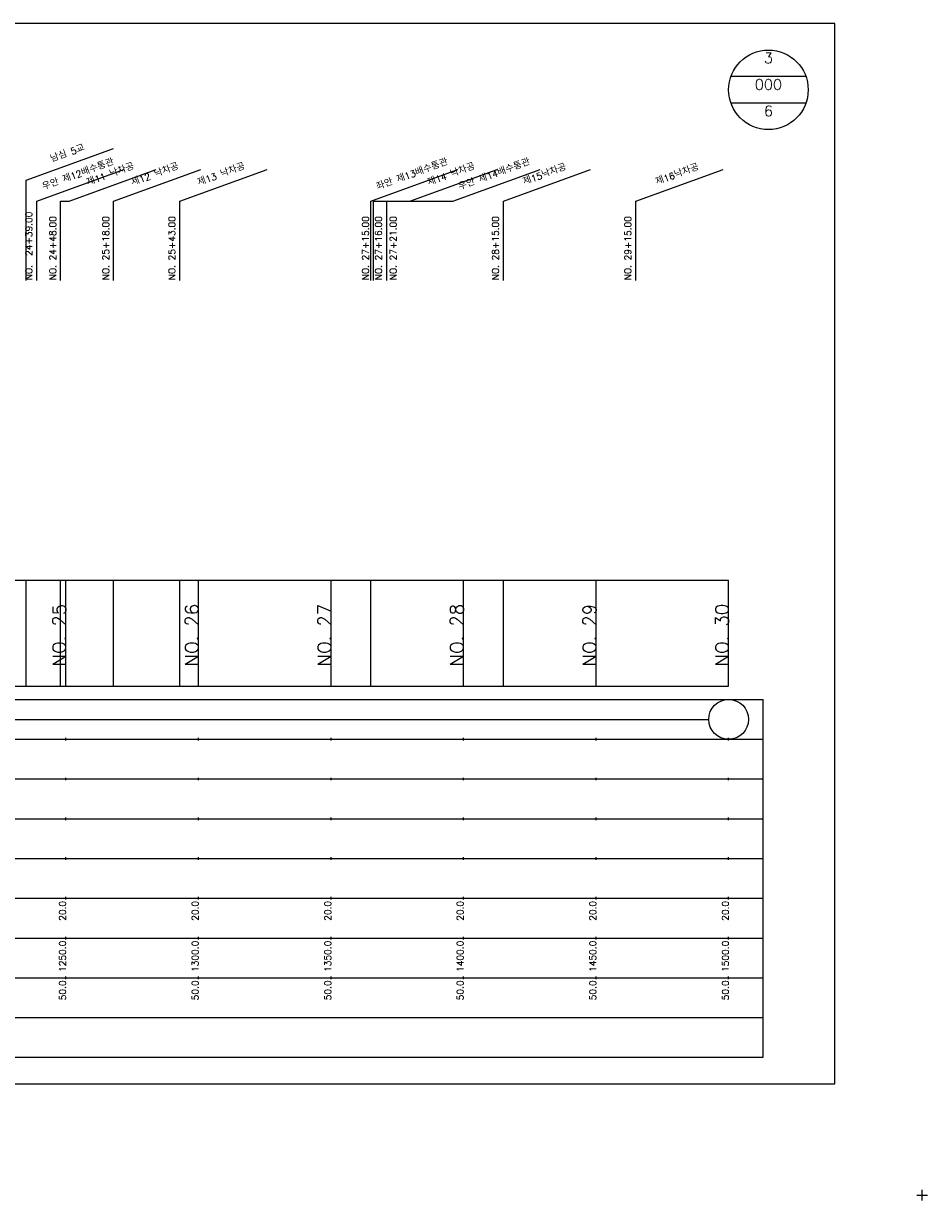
# Model space of a CAD drawing. Extents: x 50 to 685, y -2 to 1891.
# Tile 6 of 8: x 344 to 685, y 964 to 1408. Entities that reach past the tile are written whole.
import ezdxf
from ezdxf.enums import TextEntityAlignment as Align

# ---------------------------------------------------------------- set-up
doc = ezdxf.new("R2010")
doc.units = 0
doc.header["$LTSCALE"] = 5
for name, color, linetype in [('BOX', 5, 'CONTINUOUS'), ('DT1', 3, 'CONTINUOUS'), ('DT2', 6, 'CONTINUOUS'), ('LT1', 4, 'CONTINUOUS'), ('ST1', 7, 'CONTINUOUS')]:
    doc.layers.add(name, color=color, linetype=linetype)
doc.styles.add('GHS', font='ROMANS.shx', dxfattribs={"bigfont": 'GHS.shx'})

msp = doc.modelspace()

# ---------------------------------------------------------------- linework, layer by layer
at = {"layer": 'BOX'}
msp.add_lwpolyline([(50, 1008), (650, 1008), (650, 1408), (50, 1408), (50, 1008)], dxfattribs=at)
at = {"layer": 'DT1', "linetype": 'CONTINUOUS'}
for p, q in [((358, 1341), (361.19, 1341)), ((476, 1341), (505.99, 1341))]:
    msp.add_line(p, q, dxfattribs=at)
at = {"layer": 'DT1'}
for p, q in [((360, 1189.58), (360, 1190.58)), ((410, 1189.58), (410, 1190.58)), ((460, 1189.58), (460, 1190.58)), ((510, 1189.58), (510, 1190.58)), ((560, 1189.58), (560, 1190.58)), ((610, 1189.58), (610, 1190.58))]:
    msp.add_line(p, q, dxfattribs=at)
at = {"layer": 'LT1', "linetype": 'CONTINUOUS'}
for p, q in [((345, 1348.95), (377.89, 1360.92)), ((349, 1341), (381.89, 1352.97)), ((361.19, 1341), (394.08, 1352.97)), ((378, 1341), (410.89, 1352.97)), ((403, 1341), (435.89, 1352.97)), ((475, 1341), (507.89, 1352.97)), ((489.75, 1341), (522.64, 1352.97)), ((505.99, 1341), (538.88, 1352.97)), ((525, 1341), (557.89, 1352.97)), ((575, 1341), (607.89, 1352.97)), ((345, 1311), (345, 1348.95)), ((349, 1311), (349, 1341)), ((358, 1311), (358, 1341)), ((378, 1311), (378, 1341)), ((403, 1311), (403, 1341)), ((475, 1311), (475, 1341)), ((476, 1311), (476, 1341)), ((481, 1311), (481, 1341)), ((525, 1311), (525, 1341)), ((575, 1311), (575, 1341))]:
    msp.add_line(p, q, dxfattribs=at)
at = {"layer": 'LT1'}
for p, q in [((345, 1158), (345, 1198)), ((358, 1158), (358, 1198)), ((360, 1158), (360, 1198)), ((378, 1158), (378, 1198)), ((403, 1158), (403, 1198)), ((410, 1158), (410, 1198)), ((460, 1158), (460, 1198)), ((475, 1158), (475, 1198)), ((510, 1158), (510, 1198)), ((525, 1158), (525, 1198)), ((560, 1158), (560, 1198)), ((610, 1158), (610, 1198)), ((110, 1158), (610, 1158)), ((360, 1137.5), (360, 1138.5)), ((410, 1137.5), (410, 1138.5)), ((460, 1137.5), (460, 1138.5)), ((510, 1137.5), (510, 1138.5)), ((560, 1137.5), (560, 1138.5)), ((610, 1137.5), (610, 1138.5)), ((360, 1122.5), (360, 1123.5)), ((410, 1122.5), (410, 1123.5)), ((460, 1122.5), (460, 1123.5)), ((510, 1122.5), (510, 1123.5)), ((560, 1122.5), (560, 1123.5)), ((610, 1122.5), (610, 1123.5)), ((360, 1107.5), (360, 1108.5)), ((410, 1107.5), (410, 1108.5)), ((460, 1107.5), (460, 1108.5)), ((510, 1107.5), (510, 1108.5)), ((560, 1107.5), (560, 1108.5)), ((610, 1107.5), (610, 1108.5)), ((360, 1092.5), (360, 1093.5)), ((410, 1092.5), (410, 1093.5)), ((460, 1092.5), (460, 1093.5)), ((510, 1092.5), (510, 1093.5)), ((560, 1092.5), (560, 1093.5)), ((610, 1092.5), (610, 1093.5)), ((360, 1077.5), (360, 1078.5)), ((410, 1077.5), (410, 1078.5)), ((460, 1077.5), (460, 1078.5)), ((510, 1077.5), (510, 1078.5)), ((560, 1077.5), (560, 1078.5)), ((610, 1077.5), (610, 1078.5)), ((360, 1062.5), (360, 1063.5)), ((410, 1062.5), (410, 1063.5)), ((460, 1062.5), (460, 1063.5)), ((510, 1062.5), (510, 1063.5)), ((560, 1062.5), (560, 1063.5)), ((610, 1062.5), (610, 1063.5)), ((360, 1047.5), (360, 1048.5)), ((410, 1047.5), (410, 1048.5)), ((460, 1047.5), (460, 1048.5)), ((510, 1047.5), (510, 1048.5)), ((560, 1047.5), (560, 1048.5)), ((610, 1047.5), (610, 1048.5))]:
    msp.add_line(p, q, dxfattribs=at)
msp.add_lwpolyline([(110, 1198), (160, 1198), (210, 1198), (260, 1198), (310, 1198), (360, 1198), (410, 1198), (460, 1198), (510, 1198), (560, 1198), (610, 1198)], dxfattribs=at)
at = {"layer": 'ST1', "linetype": 'CONTINUOUS'}
for p, q in [((639.14, 1388), (610.86, 1388)), ((639.14, 1378), (610.86, 1378)), ((117.5, 1145.5), (602.5, 1145.5))]:
    msp.add_line(p, q, dxfattribs=at)
at = {"layer": 'ST1'}
for p, q in [((80, 1153), (623, 1153)), ((623, 1018), (623, 1153)), ((87.5, 1138), (623, 1138)), ((80, 1123), (623, 1123)), ((87.5, 1108), (623, 1108)), ((80, 1093), (623, 1093)), ((80, 1078), (623, 1078)), ((80, 1063), (623, 1063)), ((80, 1048), (623, 1048)), ((80, 1033), (623, 1033)), ((80, 1018), (623, 1018)), ((683, 964), (683, 968)), ((681, 966), (685, 966))]:
    msp.add_line(p, q, dxfattribs=at)
at = {"layer": 'ST1', "linetype": 'CONTINUOUS'}
for centre, radius in [((625, 1383), 15), ((610, 1145.5), 7.5)]:
    msp.add_circle(centre, radius, dxfattribs=at)

# ---------------------------------------------------------------- texts
at = {"layer": 'DT1', "linetype": 'CONTINUOUS', "style": 'GHS'}
for s, p in [('남심 5교', (361, 1357.94)), ('우안 제12배수통관', (365, 1349.99)), ('제11 낙차공', (377.19, 1349.99)), ('제12 낙차공', (394, 1349.99)), ('제13 낙차공', (419, 1349.99)), ('좌안 제13배수통관', (491, 1349.99)), ('제14 낙차공', (505.75, 1349.99)), ('우안 제14배수통관', (521.99, 1349.99)), ('제15낙차공', (541, 1349.99)), ('제16낙차공', (591, 1349.99))]:
    msp.add_text(s, height=2.5, rotation=20, dxfattribs=at).set_placement(p, align=Align.CENTER)
for s, p in [('NO.  24+39.00', (347.25, 1311.12)), ('NO. 24+48.00', (356.25, 1311.12)), ('NO. 25+18.00', (376.25, 1311.12)), ('NO. 25+43.00', (401.25, 1311.12)), ('NO. 27+15.00', (474.25, 1311.12)), ('NO. 27+16.00', (479.14, 1311.12)), ('NO. 27+21.00', (484.74, 1311.12)), ('NO. 28+15.00', (523.25, 1311.12)), ('NO. 29+15.00', (573.25, 1311.12))]:
    msp.add_text(s, height=2.5, rotation=90, dxfattribs=at).set_placement(p)
at = {"layer": 'DT1', "style": 'GHS'}
for s, height, p in [('NO. 25', 5, (360, 1189.08)), ('NO. 26', 5, (410, 1189.08)), ('NO. 27', 5, (460, 1189.08)), ('NO. 28', 5, (510, 1189.08)), ('NO. 29', 5, (560, 1189.08)), ('NO. 30', 5, (610, 1189.08)), (' 20.0', 2.5, (360, 1077)), (' 20.0', 2.5, (410, 1077)), (' 20.0', 2.5, (460, 1077)), (' 20.0', 2.5, (510, 1077)), (' 20.0', 2.5, (560, 1077)), (' 20.0', 2.5, (610, 1077)), ('  1250.0', 2.5, (360, 1062)), ('  1300.0', 2.5, (410, 1062)), ('  1350.0', 2.5, (460, 1062)), ('  1400.0', 2.5, (510, 1062)), ('  1450.0', 2.5, (560, 1062)), ('  1500.0', 2.5, (610, 1062)), ('  50.0', 2.5, (360, 1047)), ('  50.0', 2.5, (410, 1047)), ('  50.0', 2.5, (460, 1047)), ('  50.0', 2.5, (510, 1047)), ('  50.0', 2.5, (560, 1047)), ('  50.0', 2.5, (610, 1047))]:
    msp.add_text(s, height=height, rotation=90, dxfattribs=at).set_placement(p, align=Align.RIGHT)
at = {"layer": 'DT2', "linetype": 'CONTINUOUS', "style": 'GHS'}
for s, p in [('3', (625, 1393)), ('000', (625, 1383)), ('6', (625, 1373))]:
    msp.add_text(s, height=4, dxfattribs=at).set_placement(p, align=Align.CENTER)

doc.saveas('drawing.dxf')
